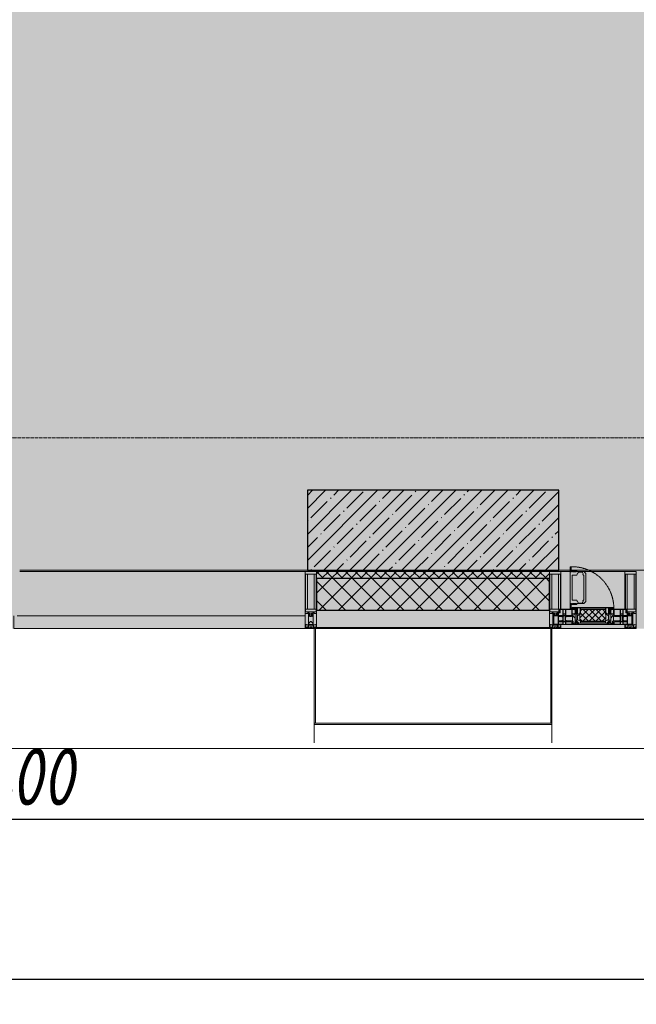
# Model space of a CAD drawing. Header units: millimetres. Extents: x -26894274 to 19789193, y -86687 to 22351.
# Tile 81 of 256: x 65368 to 68068, y -51379 to -47069. Entities that reach past the tile are written whole.
import ezdxf

# ---------------------------------------------------------------- set-up
doc = ezdxf.new("R2010")
doc.units = ezdxf.units.MM
doc.linetypes.add('-D1-02х01', pattern=[3, 2, -1])
doc.linetypes.add('-D1d1-15x02', pattern=[19, 15, -2, 0, -2])
doc.layers.get('Defpoints').update_dxf_attribs({"color": 31})
for name, color, linetype, lineweight in [('_0', 7, 'Continuous', 13), ('A-200-M_WALL', 7, 'Continuous', 5), ('A-200-M_WALL_PAT', 7, 'Continuous', 5), ('A-214-M_CURT_WALL', 7, 'Continuous', 5), ('A-215-M_CURT_PANEL', 7, 'Continuous', 5), ('A-230-M_FLOOR', 7, 'Continuous', 5), ('A-280-M_COLUMN', 7, 'Continuous', 5), ('A-314-M_WINDOW', 7, 'Continuous', 5), ('S-280-M_COLUMN', 7, 'Continuous', 5), ('Z-060-M_DETAIL', 7, 'Continuous', 5), ('Ограждение', 7, 'Continuous', 5), ('Оси', 7, 'Continuous', 5), ('Поручни', 7, 'Continuous', 5)]:
    doc.layers.add(name, color=color, linetype=linetype, lineweight=lineweight)
doc.styles.add('fl_iso paper', font='isocpeur.ttf', dxfattribs={"width": 0.8, "oblique": 10})
doc.dimstyles.new('In tre 1_100', dxfattribs={"dimscale": 100, "dimtxt": 2.5, "dimasz": 2, "dimexe": 1, "dimexo": 0.7, "dimgap": 0.6, "dimtad": 1, "dimdec": 0, "dimrnd": 5, "dimzin": 0, "dimdsep": 46, "dimtxsty": 'fl_iso paper', "dimblk": 'ARCHTICK', "dimcen": 0, "dimdle": 1, "dimadec": 0, "dimazin": 0, "dimtfac": 1, "dimtdec": 0, "dimtofl": 0, "dimtmove": 1, "dimatfit": 3, "dimldrblk": 'DOT', "dimfxl": 40, "dimtfillclr": 256, "dimtolj": 1, "dimtzin": 0, "dimarcsym": 1})

# ---------------------------------------------------------------- blocks, each defined once
blk = doc.blocks.new('_ArchTick')
at = {"color": 0, "linetype": 'ByBlock', "lineweight": 9, "const_width": 0.15}
blk.add_lwpolyline([(-0.5, -0.5), (0.5, 0.5)], dxfattribs=at)
blk = doc.blocks.new('*D281')
at = {"layer": 'Defpoints', "color": 0, "transparency": 16777216}
for p in [(73118, -51162.7), (17582.2, -51268.8), (73118, -51268.8)]:
    blk.add_point(p, dxfattribs=at)
at = {"layer": 'Оси', "color": 0, "lineweight": -2, "transparency": 16777216}
for p, q in [((17582.2, -51198.8), (17582.2, -51168.8)), ((73118, -51232.7), (73118, -51368.8)), ((17482.2, -51268.8), (73218, -51268.8))]:
    blk.add_line(p, q, dxfattribs=at)
at = {"layer": 'Оси', "color": 0, "lineweight": -2, "transparency": 16777216, "xscale": 200, "yscale": 200, "zscale": 200, "rotation": 180}
blk.add_blockref('_ArchTick', (17582.2, -51268.8), dxfattribs=at)
at = {"layer": 'Оси', "color": 0, "lineweight": -2, "transparency": 16777216, "xscale": 200, "yscale": 200, "zscale": 200}
blk.add_blockref('_ArchTick', (73118, -51268.8), dxfattribs=at)
at = {"layer": 'Оси', "color": 0, "transparency": 16777216, "insert": (45350.1, -51083.8), "char_height": 250, "attachment_point": 5, "style": 'fl_iso paper'}
blk.add_mtext('\\A1;55535', dxfattribs=at)
blk = doc.blocks.new('_DOT')
at = {"color": 0, "linetype": 'ByBlock'}
blk.add_line((-0.5, 0), (-1, 0), dxfattribs=at)
at = {"color": 0, "linetype": 'ByBlock', "const_width": 0.5}
blk.add_lwpolyline([(-0.25, 0, 1), (0.25, 0, 1)], format="xyb", close=True, dxfattribs=at)
blk = doc.blocks.new('*D286')
at = {"layer": 'Defpoints', "color": 0, "transparency": 16777216}
for p in [(69518, -50568.8), (61118, -51268.8), (69518, -51268.8)]:
    blk.add_point(p, dxfattribs=at)
at = {"layer": 'Оси', "color": 0, "lineweight": -2, "transparency": 16777216}
for p, q in [((61118, -51198.8), (61118, -50468.8)), ((69518, -51198.8), (69518, -50468.8)), ((61018, -50568.8), (69618, -50568.8))]:
    blk.add_line(p, q, dxfattribs=at)
at = {"layer": 'Оси', "color": 0, "lineweight": -2, "transparency": 16777216, "xscale": 200, "yscale": 200, "zscale": 200, "rotation": 180}
blk.add_blockref('_ArchTick', (61118, -50568.8), dxfattribs=at)
at = {"layer": 'Оси', "color": 0, "lineweight": -2, "transparency": 16777216, "xscale": 200, "yscale": 200, "zscale": 200}
blk.add_blockref('_ArchTick', (69518, -50568.8), dxfattribs=at)
at = {"layer": 'Оси', "color": 0, "transparency": 16777216, "insert": (65318, -50383.8), "char_height": 250, "attachment_point": 5, "style": 'fl_iso paper'}
blk.add_mtext('\\A1;8400', dxfattribs=at)
blk = doc.blocks.new('System Panel - A_PAN_Glass-3484160-50_AS_Plan_09')
at = {"layer": 'A-215-M_CURT_PANEL'}
for p, q in [((-637.5, 55), (-637.5, 0)), ((637.5, 55), (-623.5, 55)), ((637.5, 0), (637.5, 55)), ((-637.5, 0), (637.5, 0))]:
    blk.add_line(p, q, dxfattribs=at)
blk = doc.blocks.new('Rectangular Mullion - R_StandardFrame_50Wx250H-3137200-50_AS_Plan_09')
at = {"layer": 'A-214-M_CURT_WALL'}
blk.add_line((30440, -505), (29190, -505), dxfattribs=at)
blk = doc.blocks.new('Rectangular Mullion - 50Wx250H-2623690-50_AS_Plan_09')
at = {"layer": 'Z-060-M_DETAIL'}
for p, q in [((-25, 65.2), (-25, 250)), ((-25, 250), (0, 250)), ((-23, 237.3), (0, 237.3)), ((-23, 237.3), (-23, 73.6)), ((-14.9, 84), (-14.9, 237.3)), ((25, 250), (0, 250)), ((23, 237.3), (0, 237.3)), ((14.9, 84), (14.9, 237.3)), ((23, 237.3), (23, 73.6)), ((25, 65.2), (25, 250)), ((-14, 65.2), (-25, 65.2)), ((0, 84), (-23, 84)), ((-0.5, 73.6), (-23, 73.6)), ((-14, 71.3), (-14, 65.2)), ((-10, 71.3), (-14, 71.3)), ((-10, 53), (-10, 71.3)), ((-8.7, 53), (-10, 53)), ((-10, 53), (-10, 17)), ((-8.7, 53), (-7, 54.7)), ((-7, 65.2), (-5.9, 67.3)), ((-7, 65.2), (-7, 54.7)), ((-4.1, 67.3), (-5.9, 67.3)), ((-4.1, 67.3), (-2.9, 65.1)), ((-2.9, 65.1), (-2.9, 54.6)), ((-1.3, 53), (-2.9, 54.6)), ((0, 53), (-1.3, 53)), ((0, 84), (23, 84)), ((0, 53), (1.3, 53)), ((0.5, 73.6), (23, 73.6)), ((1.3, 53), (2.9, 54.6)), ((4.1, 67.3), (2.9, 65.1)), ((2.9, 65.1), (2.9, 54.6)), ((4.1, 67.3), (5.9, 67.3)), ((7, 65.2), (5.9, 67.3)), ((7, 65.2), (7, 54.7)), ((8.7, 53), (7, 54.7)), ((8.7, 53), (10, 53)), ((10, 71.3), (14, 71.3)), ((10, 53), (10, 71.3)), ((10, 53), (10, 17)), ((14, 71.3), (14, 65.2)), ((14, 65.2), (25, 65.2)), ((-23.8, 14.6), (-25, 14.2)), ((-25, 0), (-25, 14.2)), ((-22.3, 17), (-23.8, 17)), ((-23.8, 17), (-23.8, 14.6)), ((-22.5, 10.6), (-23.8, 14.6)), ((-22.5, 10.6), (-23.7, 9.9)), ((-23.7, 1.3), (-23.7, 9.9)), ((-23.7, 1.3), (-11.8, 1.3)), ((-23.2, 10.2), (-22.5, 8)), ((-22.5, 8), (-22.5, 4.5)), ((-21.3, 4.5), (-22.5, 4.5)), ((-22.3, 17), (-22.3, 16)), ((-22.3, 16), (-21.3, 16)), ((-19, 17.6), (-21.3, 16)), ((-21.3, 4.5), (-21.3, 6.5)), ((-21.3, 6.5), (-14.2, 6.5)), ((-18.4, 16.6), (-19, 17.6)), ((-7.4, 16.6), (-18.4, 16.6)), ((-14.2, 6.5), (-14.2, 4.5)), ((-13.2, 4.5), (-14.2, 4.5)), ((-13.2, 4.5), (-12.2, 7.2)), ((-12.7, 7.6), (-11.3, 11.4)), ((-12.7, 7.6), (-11.8, 6.9)), ((-12.2, 9), (-12.2, 14.8)), ((-12.2, 14.8), (0, 14.8)), ((-11.8, 1.3), (-11.8, 6.9)), ((-10.5, 11.2), (-11.3, 11.4)), ((-10.5, 1.5), (-10.5, 11.2)), ((-4.8, 1.5), (-10.5, 1.5)), ((-10, 17), (-7.5, 17)), ((-8.5, 23), (-1.5, 30)), ((-8.5, 18.5), (-8.5, 23)), ((-7.5, 18.5), (-8.5, 18.5)), ((-7.5, 17), (-7.5, 18.5)), ((-7.4, 18), (-7.4, 16.6)), ((-2.6, 18), (-7.4, 18)), ((0, 8), (-4.8, 8)), ((-4.8, 1.5), (-4.8, 8)), ((-2.6, 18), (-2.6, 16.8)), ((-2.6, 16.8), (0, 16.8)), ((-1.5, 30), (0, 30)), ((1.5, 30), (0, 30)), ((2.6, 16.8), (0, 16.8)), ((0, 14.8), (0, 16.8)), ((0, 14.8), (0, 16.8)), ((12.2, 14.8), (0, 14.8)), ((0, 0), (0, 8)), ((0, 8), (4.8, 8)), ((0, 0), (0, 8)), ((8.5, 23), (1.5, 30)), ((2.6, 18), (2.6, 16.8)), ((2.6, 18), (7.4, 18)), ((4.8, 1.5), (4.8, 8)), ((4.8, 1.5), (10.5, 1.5)), ((7.4, 18), (7.4, 16.6)), ((7.4, 16.6), (18.4, 16.6)), ((7.5, 18.5), (8.5, 18.5)), ((7.5, 17), (7.5, 18.5)), ((10, 17), (7.5, 17)), ((8.5, 18.5), (8.5, 23)), ((10.5, 11.2), (11.3, 11.4)), ((10.5, 1.5), (10.5, 11.2)), ((12.7, 7.6), (11.3, 11.4)), ((12.7, 7.6), (11.8, 6.9)), ((11.8, 1.3), (11.8, 6.9)), ((23.7, 1.3), (11.8, 1.3)), ((12.2, 9), (12.2, 14.8)), ((13.2, 4.5), (12.2, 7.2)), ((13.2, 4.5), (14.2, 4.5)), ((21.3, 6.5), (14.2, 6.5)), ((14.2, 6.5), (14.2, 4.5)), ((18.4, 16.6), (19, 17.6)), ((19, 17.6), (21.3, 16)), ((22.3, 16), (21.3, 16)), ((21.3, 4.5), (21.3, 6.5)), ((21.3, 4.5), (22.5, 4.5)), ((22.3, 17), (22.3, 16)), ((22.3, 17), (23.8, 17)), ((22.5, 10.6), (23.8, 14.6)), ((22.5, 10.6), (23.7, 9.9)), ((23.2, 10.2), (22.5, 8)), ((22.5, 8), (22.5, 4.5)), ((23.7, 1.3), (23.7, 9.9)), ((23.8, 17), (23.8, 14.6)), ((23.8, 14.6), (25, 14.2)), ((25, 0), (25, 14.2)), ((-25, 0), (0, 0)), ((25, 0), (0, 0))]:
    blk.add_line(p, q, dxfattribs=at)
for centre, start, end in [((-0.5, 73.1), 360, 90), ((0.5, 73.1), 90, 180)]:
    blk.add_arc(centre, 0.5, start, end, dxfattribs=at)
blk = doc.blocks.new('Rectangular Mullion - R_StandardFrame_50Wx250H-3483540-50_AS_Plan_09')
at = {"layer": 'A-214-M_CURT_WALL', "lineweight": 9}
for p, q in [((-50, -250), (-50, 0)), ((-50, 0), (0, 0)), ((0, 0), (0, -250)), ((0, -250), (-50, -250))]:
    blk.add_line(p, q, dxfattribs=at)
blk = doc.blocks.new('A_PAN_Створка - 383мм-V28-50_AS_Plan_09')
at = {"layer": 'A-215-M_CURT_PANEL'}
h = blk.add_hatch(dxfattribs=at)
h.set_pattern_fill('FP_12', color=256, style=0, pattern_type=2)
h.set_pattern_definition([(225, (31700, -754.981), (14.142136, -14.142136), []), (315, (31700, -754.981), (14.142136, 14.142136), [])])
h.paths.add_polyline_path([(-54.5, -31.8), (-54.9, -34.1), (-57.2, -36.4), (-57.2, -60.8), (-54.6, -63.4), (-53.6, -82.7), (54.6, -81.8), (54.6, -63.4), (57.2, -60.8), (57.2, -36.4), (54.9, -34.1), (54.5, -31.8)])
at = {"layer": 'A-314-M_WINDOW'}
for p, q in [((-67.9, -17), (-171, -17)), ((-171, -17), (-171, -57)), ((-171, -18.5), (-153.5, -18.5)), ((-153.5, -18.5), (-152, -20)), ((-152, -20), (-152, -73.5)), ((-150.5, -17), (-150.5, -29.4)), ((-132.4, -18.6), (-150.5, -18.6)), ((-150.5, -29.4), (-132.4, -29.4)), ((-150.5, -33.6), (-150.5, -68)), ((-136.3, -33.6), (-150.5, -33.6)), ((-137.2, -31), (-135.8, -35)), ((-132.5, -31), (-137.2, -31)), ((-132.1, -36.8), (-135.8, -35)), ((-132.5, -31.9), (-133.4, -33.7)), ((-133.4, -33.7), (-130.1, -35.3)), ((-132.5, -31.9), (-132.5, -31)), ((-132.4, -29.4), (-132.4, -18.6)), ((-132.1, -49), (-132.1, -36.8)), ((-131, -18.2), (-131, -29.5)), ((-120.8, -18.2), (-131, -18.2)), ((-131, -29.5), (-120.8, -29.5)), ((-131, -30.9), (-131, -33)), ((-120.8, -30.9), (-131, -30.9)), ((-129.4, -34.6), (-131, -33)), ((-130.1, -35.3), (-129.4, -34.6)), ((-130.1, -35.3), (-130.1, -50.4)), ((-122.4, -34.6), (-120.8, -33)), ((-121.7, -35.3), (-122.4, -34.6)), ((-118.4, -33.7), (-121.7, -35.3)), ((-121.7, -35.3), (-121.7, -50.4)), ((-120.8, -18.2), (-120.8, -29.5)), ((-120.8, -30.9), (-120.8, -33)), ((-119.7, -36.8), (-115.9, -35)), ((-119.7, -49), (-119.7, -36.8)), ((-119.3, -18.6), (-92.5, -18.6)), ((-119.3, -29.4), (-119.3, -18.6)), ((-92.5, -29.4), (-119.3, -29.4)), ((-119.3, -31), (-114.6, -31)), ((-119.3, -31.9), (-119.3, -31)), ((-119.3, -31.9), (-118.4, -33.7)), ((-114.6, -31), (-115.9, -35)), ((-94.1, -33.5), (-115.4, -33.5)), ((-89.9, -35.1), (-94.1, -33.5)), ((-92.5, -18.6), (-92.5, -29.4)), ((-90.8, -18.5), (-90.8, -29.4)), ((-87.3, -18.5), (-90.8, -18.5)), ((-90.8, -29.4), (-85.9, -29.4)), ((-89.9, -32.5), (-89.9, -35.1)), ((-85.9, -32.5), (-89.9, -32.5)), ((-89.9, -35.1), (-89.9, -50.9)), ((-87.3, -20.4), (-87.3, -18.5)), ((-87.3, -20.4), (-87.3, -21.9)), ((-84.8, -20.4), (-87.3, -20.4)), ((-87.3, -21.9), (-85.9, -21.9)), ((-85.9, -18.2), (-85.9, -20.4)), ((-75.9, -18.2), (-85.9, -18.2)), ((-85.9, -21.9), (-85.9, -29.4)), ((-85.9, -29.4), (-85.9, -32.5)), ((-83.4, -20.4), (-84.8, -20.4)), ((-70, -33.8), (-83.4, -20.4)), ((-78, -84), (-78, -23.5)), ((-78, -23.5), (-67.9, -23.5)), ((-78, -36.8), (-70, -36.8)), ((-78, -45.6), (-78, -36.8)), ((-75.9, -21.5), (-75.9, -18.2)), ((-75.9, -21.5), (-75.9, -23.5)), ((-74.9, -21.5), (-75.9, -21.5)), ((-75.9, -23.5), (-73, -23.5)), ((-74.9, -17.9), (-74.9, -21.5)), ((-68.9, -17.9), (-74.9, -17.9)), ((-67.2, -29.3), (-73, -23.5)), ((-61.4, -23.5), (-70, -32.1)), ((-70, -32.1), (-70, -62.5)), ((-70, -36.8), (-70, -33.8)), ((-68.9, -21.5), (-68.9, -17.9)), ((-67.9, -21.5), (-68.9, -21.5)), ((67.9, -17), (-67.9, -17)), ((-61.4, -23.5), (-67.9, -17)), ((-67.9, -17), (-67.9, -23.5)), ((-67.9, -17), (67.9, -17)), ((-67.9, -21.5), (-67.9, -23.5)), ((-67.9, -23.5), (-64.6, -26.8)), ((-67.9, -23.5), (-64.6, -26.8)), ((-64.6, -26.8), (-67.2, -29.3)), ((-64.6, -26.8), (-61.4, -23.5)), ((61.4, -23.5), (-61.4, -23.5)), ((67.9, -17), (61.4, -23.5)), ((70, -32.1), (61.4, -23.5)), ((61.4, -23.5), (64.6, -26.8)), ((67.9, -23.5), (64.6, -26.8)), ((64.6, -26.8), (67.9, -23.5)), ((64.6, -26.8), (67.2, -29.3)), ((67.2, -29.3), (73, -23.5)), ((67.9, -23.5), (67.9, -17)), ((171, -17), (67.9, -17)), ((67.9, -21.5), (67.9, -23.5)), ((67.9, -21.5), (68.9, -21.5)), ((67.9, -23.5), (78, -23.5)), ((68.9, -17.9), (74.9, -17.9)), ((68.9, -21.5), (68.9, -17.9)), ((70, -33.8), (83.4, -20.4)), ((70, -62.5), (70, -32.1)), ((70, -36.8), (70, -33.8)), ((78, -36.8), (70, -36.8)), ((75.9, -23.5), (73, -23.5)), ((74.9, -17.9), (74.9, -21.5)), ((74.9, -21.5), (75.9, -21.5)), ((75.9, -18.2), (85.9, -18.2)), ((75.9, -21.5), (75.9, -18.2)), ((75.9, -21.5), (75.9, -23.5)), ((78, -23.5), (78, -84)), ((78, -45.6), (78, -36.8)), ((83.4, -20.4), (84.8, -20.4)), ((84.8, -20.4), (87.3, -20.4)), ((85.9, -18.2), (85.9, -20.4)), ((85.9, -21.9), (85.9, -29.4)), ((87.3, -21.9), (85.9, -21.9)), ((85.9, -29.4), (85.9, -32.5)), ((90.8, -29.4), (85.9, -29.4)), ((85.9, -32.5), (89.9, -32.5)), ((87.3, -18.5), (90.8, -18.5)), ((87.3, -20.4), (87.3, -18.5)), ((87.3, -20.4), (87.3, -21.9)), ((89.9, -32.5), (89.9, -35.1)), ((89.9, -35.1), (94.1, -33.5)), ((89.9, -35.1), (89.9, -50.9)), ((90.8, -18.5), (90.8, -29.4)), ((92.5, -18.6), (92.5, -29.4)), ((119.3, -18.6), (92.5, -18.6)), ((92.5, -29.4), (119.3, -29.4)), ((94.1, -33.5), (115.4, -33.5)), ((114.6, -31), (115.9, -35)), ((119.3, -31), (114.6, -31)), ((119.7, -36.8), (115.9, -35)), ((119.3, -31.9), (118.4, -33.7)), ((118.4, -33.7), (121.7, -35.3)), ((119.3, -29.4), (119.3, -18.6)), ((119.3, -31.9), (119.3, -31)), ((119.7, -49), (119.7, -36.8)), ((120.8, -18.2), (120.8, -29.5)), ((120.8, -18.2), (131, -18.2)), ((131, -29.5), (120.8, -29.5)), ((120.8, -30.9), (120.8, -33)), ((120.8, -30.9), (131, -30.9)), ((122.4, -34.6), (120.8, -33)), ((121.7, -35.3), (122.4, -34.6)), ((121.7, -35.3), (121.7, -50.4)), ((129.4, -34.6), (131, -33)), ((130.1, -35.3), (129.4, -34.6)), ((133.4, -33.7), (130.1, -35.3)), ((130.1, -35.3), (130.1, -50.4)), ((131, -18.2), (131, -29.5)), ((131, -30.9), (131, -33)), ((132.1, -36.8), (135.8, -35)), ((132.1, -49), (132.1, -36.8)), ((132.4, -18.6), (150.5, -18.6)), ((132.4, -29.4), (132.4, -18.6)), ((150.5, -29.4), (132.4, -29.4)), ((132.5, -31), (137.2, -31)), ((132.5, -31.9), (132.5, -31)), ((132.5, -31.9), (133.4, -33.7)), ((137.2, -31), (135.8, -35)), ((136.3, -33.6), (150.5, -33.6)), ((150.5, -17), (150.5, -29.4)), ((150.5, -33.6), (150.5, -68)), ((153.5, -18.5), (152, -20)), ((152, -20), (152, -73.5)), ((171, -18.5), (153.5, -18.5)), ((171, -57), (171, -17)), ((-171, -55.5), (-152, -55.5)), ((-171, -57), (-156, -57)), ((-153, -60), (-153, -73.5)), ((-153, -73.5), (-150, -73.5)), ((-136.4, -52.4), (-150.5, -52.4)), ((-150.5, -56.6), (-132.4, -56.6)), ((-150.5, -68), (-143.5, -68)), ((-150.5, -69.5), (-150.5, -73.5)), ((-145, -69.5), (-150.5, -69.5)), ((-150, -73.5), (-150, -84)), ((-150, -84), (-78, -84)), ((-148.5, -81), (-148.5, -82.5)), ((-143.5, -81), (-148.5, -81)), ((-148.5, -82.5), (-132.4, -82.5)), ((-145, -69.5), (-145, -79.5)), ((-143.5, -68), (-143.5, -81)), ((-137.2, -54.8), (-135.8, -50.8)), ((-132.5, -54.8), (-137.2, -54.8)), ((-132.1, -49), (-135.8, -50.8)), ((-133.4, -52), (-130.1, -50.4)), ((-132.5, -53.8), (-133.4, -52)), ((-132.5, -53.8), (-132.5, -54.8)), ((-132.4, -56.6), (-132.4, -82.5)), ((-129.4, -51.1), (-131, -52.7)), ((-131, -55.1), (-131, -52.7)), ((-120.8, -55.1), (-131, -55.1)), ((-131, -56.5), (-131, -62.6)), ((-131, -56.5), (-120.8, -56.5)), ((-120.8, -62.6), (-131, -62.6)), ((-131, -64.6), (-120.8, -64.6)), ((-131, -82.5), (-131, -64.6)), ((-131, -82.5), (-120.8, -82.5)), ((-130.1, -50.4), (-129.4, -51.1)), ((-121.7, -50.4), (-122.4, -51.1)), ((-122.4, -51.1), (-120.8, -52.7)), ((-118.4, -52), (-121.7, -50.4)), ((-120.8, -55.1), (-120.8, -52.7)), ((-120.8, -56.5), (-120.8, -62.6)), ((-120.8, -82.5), (-120.8, -64.6)), ((-119.7, -49), (-115.9, -50.8)), ((-119.3, -53.8), (-118.4, -52)), ((-119.3, -53.8), (-119.3, -54.8)), ((-119.3, -54.8), (-114.6, -54.8)), ((-119.3, -56.6), (-119.3, -82.5)), ((-92.5, -56.6), (-119.3, -56.6)), ((-119.3, -82.5), (-92.5, -82.5)), ((-114.6, -54.8), (-115.9, -50.8)), ((-94.1, -52.5), (-115.3, -52.5)), ((-89.9, -50.9), (-94.1, -52.5)), ((-92.5, -56.6), (-92.5, -82.5)), ((-90.8, -56.6), (-85.9, -56.6)), ((-90.8, -62.7), (-90.8, -56.6)), ((-80.4, -62.7), (-90.8, -62.7)), ((-90.8, -64.6), (-90.8, -82.5)), ((-80.1, -64.6), (-90.8, -64.6)), ((-90.8, -82.5), (-79.5, -82.5)), ((-89.9, -52.2), (-89.9, -50.9)), ((-89.9, -52.2), (-88.6, -53.5)), ((-85.9, -53.5), (-88.6, -53.5)), ((-85.9, -53.5), (-78, -45.6)), ((-85.9, -56.6), (-85.9, -53.5)), ((-78, -84), (-85, -84)), ((-85, -84), (-85, -87.5)), ((-80.4, -61.1), (-80.4, -62.7)), ((-78, -61.1), (-80.4, -61.1)), ((-80.1, -66.1), (-80.1, -64.6)), ((-78, -66.1), (-80.1, -66.1)), ((-79.5, -80.6), (-78, -80.6)), ((-79.5, -82.5), (-79.5, -80.6)), ((-78, -66.1), (-78, -61.1)), ((-78, -87.5), (-78, -84)), ((-78, -84), (-73.9, -84)), ((-70, -62.5), (-73.9, -62.5)), ((-73.9, -62.5), (-73.9, -87.5)), ((73.9, -62.5), (70, -62.5)), ((73.9, -87.5), (73.9, -62.5)), ((73.9, -84), (78, -84)), ((85.9, -53.5), (78, -45.6)), ((78, -61.1), (80.4, -61.1)), ((78, -66.1), (78, -61.1)), ((78, -66.1), (80.1, -66.1)), ((79.5, -80.6), (78, -80.6)), ((78, -87.5), (78, -84)), ((78, -84), (85, -84)), ((78, -84), (150, -84)), ((79.5, -82.5), (79.5, -80.6)), ((90.8, -82.5), (79.5, -82.5)), ((80.1, -64.6), (90.8, -64.6)), ((80.1, -66.1), (80.1, -64.6)), ((80.4, -61.1), (80.4, -62.7)), ((80.4, -62.7), (90.8, -62.7)), ((85, -84), (85, -87.5)), ((85.9, -53.5), (88.6, -53.5)), ((85.9, -56.6), (85.9, -53.5)), ((90.8, -56.6), (85.9, -56.6)), ((89.9, -52.2), (88.6, -53.5)), ((89.9, -50.9), (94.1, -52.5)), ((89.9, -52.2), (89.9, -50.9)), ((90.8, -62.7), (90.8, -56.6)), ((90.8, -64.6), (90.8, -82.5)), ((92.5, -56.6), (119.3, -56.6)), ((92.5, -56.6), (92.5, -82.5)), ((119.3, -82.5), (92.5, -82.5)), ((94.1, -52.5), (115.3, -52.5)), ((114.6, -54.8), (115.9, -50.8)), ((119.3, -54.8), (114.6, -54.8)), ((119.7, -49), (115.9, -50.8)), ((118.4, -52), (121.7, -50.4)), ((119.3, -53.8), (118.4, -52)), ((119.3, -53.8), (119.3, -54.8)), ((119.3, -56.6), (119.3, -82.5)), ((122.4, -51.1), (120.8, -52.7)), ((120.8, -55.1), (120.8, -52.7)), ((120.8, -55.1), (131, -55.1)), ((120.8, -56.5), (120.8, -62.6)), ((131, -56.5), (120.8, -56.5)), ((120.8, -62.6), (131, -62.6)), ((120.8, -82.5), (120.8, -64.6)), ((131, -64.6), (120.8, -64.6)), ((131, -82.5), (120.8, -82.5)), ((121.7, -50.4), (122.4, -51.1)), ((130.1, -50.4), (129.4, -51.1)), ((129.4, -51.1), (131, -52.7)), ((133.4, -52), (130.1, -50.4)), ((131, -55.1), (131, -52.7)), ((131, -56.5), (131, -62.6)), ((131, -82.5), (131, -64.6)), ((132.1, -49), (135.8, -50.8)), ((150.5, -56.6), (132.4, -56.6)), ((132.4, -56.6), (132.4, -82.5)), ((148.5, -82.5), (132.4, -82.5)), ((132.5, -53.8), (133.4, -52)), ((132.5, -53.8), (132.5, -54.8)), ((132.5, -54.8), (137.2, -54.8)), ((137.2, -54.8), (135.8, -50.8)), ((136.4, -52.4), (150.5, -52.4)), ((143.5, -68), (143.5, -81)), ((150.5, -68), (143.5, -68)), ((143.5, -81), (148.5, -81)), ((145, -69.5), (150.5, -69.5)), ((145, -69.5), (145, -79.5)), ((148.5, -81), (148.5, -82.5)), ((150, -84), (150, -73.5)), ((150, -73.5), (153, -73.5)), ((150.5, -69.5), (150.5, -73.5)), ((171, -55.5), (152, -55.5)), ((153, -73.5), (153, -60)), ((156, -57), (171, -57)), ((-73.9, -87.5), (-91.5, -87.5)), ((-91.5, -87.5), (-91.5, -92)), ((-91.5, -92), (91.5, -92)), ((-85, -87.5), (-78, -87.5)), ((91.5, -87.5), (73.9, -87.5)), ((85, -87.5), (78, -87.5)), ((91.5, -92), (91.5, -87.5))]:
    blk.add_line(p, q, dxfattribs=at)
for centre, start, end in [((-156, -60), 0, 90), ((156, -60), 90, 180)]:
    blk.add_arc(centre, 3, start, end, dxfattribs=at)
at = {"layer": 'A-314-M_WINDOW', "linetype": '-D1-02х01'}
blk.add_arc((91.4, -87.5), 183, 181.4091, 271.1445, dxfattribs=at)
at = {"layer": 'Z-060-M_DETAIL'}
for p, q in [((-70, -32.1), (-61.4, -23.5)), ((-70, -62.5), (-70, -32.1)), ((-67.8, -38.3), (-65.7, -37.4)), ((-67.8, -55.7), (-67.8, -38.3)), ((-65.7, -37.4), (-60.8, -34.7)), ((61.4, -23.5), (-61.4, -23.5)), ((-60.8, -34.7), (-57.3, -35.9)), ((-55.2, -33.8), (-57.3, -35.9)), ((-54.9, -34.1), (-57.2, -36.4)), ((-57.2, -36.4), (-57.2, -60.8)), ((-55.2, -33.8), (-54.8, -31.5)), ((-54.9, -25.8), (-53.9, -24.8)), ((-54.9, -29.5), (-54.9, -25.8)), ((-53.9, -30.5), (-54.9, -29.5)), ((-54.5, -31.8), (-54.9, -34.1)), ((0, -31.5), (-54.8, -31.5)), ((54.5, -31.8), (-54.5, -31.8)), ((-53.9, -24.8), (53.9, -24.8)), ((53.9, -30.5), (-53.9, -30.5)), ((0, -31.5), (54.8, -31.5)), ((54.9, -25.8), (53.9, -24.8)), ((53.9, -30.5), (54.9, -29.5)), ((54.9, -34.1), (54.5, -31.8)), ((55.2, -33.8), (54.8, -31.5)), ((54.9, -29.5), (54.9, -25.8)), ((57.2, -36.4), (54.9, -34.1)), ((55.2, -33.8), (57.3, -35.9)), ((57.2, -60.8), (57.2, -36.4)), ((60.8, -34.7), (57.3, -35.9)), ((65.7, -37.4), (60.8, -34.7)), ((70, -32.1), (61.4, -23.5)), ((67.8, -38.3), (65.7, -37.4)), ((67.8, -55.7), (67.8, -38.3)), ((70, -62.5), (70, -32.1)), ((-73.9, -62.5), (-70, -62.5)), ((-73.9, -87.5), (-73.9, -62.5)), ((-69.4, -66.5), (-73.9, -66.5)), ((-73.9, -81.5), (-69.4, -81.5)), ((-69.4, -85.5), (-73.9, -85.5)), ((-69.4, -81.5), (-69.4, -66.5)), ((-69.4, -90.3), (-69.4, -85.5)), ((-61.7, -62.5), (-67.9, -62.5)), ((-67.9, -62.5), (-67.9, -89.3)), ((-66, -56.5), (-67.8, -55.7)), ((-66, -56.5), (-62, -59.1)), ((-62, -59.1), (-60.7, -61)), ((-61.7, -64.9), (-61.7, -62.5)), ((-60.1, -67.7), (-61.7, -64.9)), ((-60.7, -61), (-57.4, -61)), ((-56.4, -67.7), (-60.1, -67.7)), ((-57.4, -61), (-54.9, -63.5)), ((-57.2, -60.8), (-54.6, -63.4)), ((-56.4, -89.4), (-56.4, -67.7)), ((-54.9, -63.5), (-54.9, -81.9)), ((-54.9, -81.9), (-53.8, -83)), ((-54.9, -85.6), (-53.9, -84.6)), ((-54.9, -89.3), (-54.9, -85.6)), ((-54.6, -63.4), (-54.6, -81.8)), ((-54.6, -81.8), (-53.6, -82.7)), ((-53.9, -84.6), (53.9, -84.6)), ((53.8, -83), (-53.8, -83)), ((-53.6, -82.7), (53.6, -82.7)), ((53.6, -82.7), (54.6, -81.8)), ((54.9, -81.9), (53.8, -83)), ((54.9, -85.6), (53.9, -84.6)), ((54.6, -63.4), (57.2, -60.8)), ((54.6, -81.8), (54.6, -63.4)), ((57.4, -61), (54.9, -63.5)), ((54.9, -63.5), (54.9, -81.9)), ((54.9, -89.3), (54.9, -85.6)), ((56.4, -67.7), (60.1, -67.7)), ((56.4, -89.4), (56.4, -67.7)), ((60.7, -61), (57.4, -61)), ((60.1, -67.7), (61.7, -64.9)), ((62, -59.1), (60.7, -61)), ((61.7, -62.5), (67.9, -62.5)), ((61.7, -64.9), (61.7, -62.5)), ((66, -56.5), (62, -59.1)), ((66, -56.5), (67.8, -55.7)), ((67.9, -62.5), (67.9, -89.3)), ((69.4, -66.5), (73.9, -66.5)), ((69.4, -81.5), (69.4, -66.5)), ((73.9, -81.5), (69.4, -81.5)), ((69.4, -85.5), (73.9, -85.5)), ((69.4, -90.3), (69.4, -85.5)), ((73.9, -62.5), (70, -62.5)), ((73.9, -87.5), (73.9, -62.5)), ((-91.5, -87.5), (-73.9, -87.5)), ((-91.5, -92), (-91.5, -87.5)), ((-91.5, -92), (91.5, -92)), ((-83.4, -90.3), (-83.4, -87.5)), ((-83.4, -90.3), (-69.4, -90.3)), ((-67.9, -89.3), (-66.9, -90.3)), ((-66.9, -90.3), (-57.4, -90.3)), ((-57.4, -90.3), (-56.4, -89.4)), ((-53.9, -90.3), (-54.9, -89.3)), ((53.9, -90.3), (-53.9, -90.3)), ((53.9, -90.3), (54.9, -89.3)), ((57.4, -90.3), (56.4, -89.4)), ((66.9, -90.3), (57.4, -90.3)), ((67.9, -89.3), (66.9, -90.3)), ((83.4, -90.3), (69.4, -90.3)), ((91.5, -87.5), (73.9, -87.5)), ((83.4, -90.3), (83.4, -87.5)), ((91.5, -92), (91.5, -87.5))]:
    blk.add_line(p, q, dxfattribs=at)
at = {"layer": 'Z-060-M_DETAIL', "color": 9, "true_color": 0xc8c8c8}
for p, q in [((39.7, -109), (31.1, -117.6)), ((31.1, -117.6), (31.1, -240.4)), ((41.4, -123.8), (39.1, -124.2)), ((39.1, -179), (39.1, -124.2)), ((70.1, -109), (39.7, -109)), ((41.4, -123.8), (43.5, -121.7)), ((45, -113.3), (42.3, -118.2)), ((42.3, -118.2), (43.5, -121.7)), ((45.9, -111.2), (45, -113.3)), ((63.3, -111.2), (45.9, -111.2)), ((64.1, -113), (63.3, -111.2)), ((64.1, -113), (66.7, -117)), ((66.7, -117), (68.6, -118.3)), ((68.6, -118.3), (68.6, -121.6)), ((68.6, -121.6), (71.1, -124.1)), ((70.1, -105.1), (70.1, -109)), ((95.1, -105.1), (70.1, -105.1)), ((71.1, -124.1), (89.5, -124.1)), ((74.1, -109.6), (74.1, -105.1)), ((89.1, -109.6), (74.1, -109.6)), ((89.1, -105.1), (89.1, -109.6)), ((89.5, -124.1), (90.6, -125.2)), ((90.6, -125.2), (90.6, -232.8)), ((93.1, -109.6), (93.1, -105.1)), ((97.9, -109.6), (93.1, -109.6)), ((95.1, -87.5), (95.1, -105.1)), ((99.6, -87.5), (95.1, -87.5)), ((97.9, -95.6), (95.1, -95.6)), ((97.9, -95.6), (97.9, -109.6)), ((99.6, -270.5), (99.6, -87.5)), ((39.1, -179), (39.1, -233.8)), ((39.7, -249), (31.1, -240.4)), ((41.4, -234.2), (39.1, -233.8)), ((70.1, -249), (39.7, -249)), ((41.4, -234.2), (43.5, -236.3)), ((42.3, -239.8), (43.5, -236.3)), ((45, -244.7), (42.3, -239.8)), ((45.9, -246.8), (45, -244.7)), ((63.3, -246.8), (45.9, -246.8)), ((64.1, -245), (63.3, -246.8)), ((64.1, -245), (66.7, -241)), ((66.7, -241), (68.6, -239.7)), ((68.6, -236.4), (71.1, -233.9)), ((68.6, -239.7), (68.6, -236.4)), ((70.1, -252.9), (70.1, -249)), ((95.1, -252.9), (70.1, -252.9)), ((71.1, -233.9), (89.5, -233.9)), ((74.1, -248.4), (74.1, -252.9)), ((89.1, -248.4), (74.1, -248.4)), ((89.1, -252.9), (89.1, -248.4)), ((89.5, -233.9), (90.6, -232.8)), ((93.1, -248.4), (93.1, -252.9)), ((97.9, -248.4), (93.1, -248.4)), ((95.1, -270.5), (95.1, -252.9)), ((97.9, -262.4), (97.9, -248.4)), ((97.9, -262.4), (95.1, -262.4)), ((99.6, -270.5), (95.1, -270.5))]:
    blk.add_line(p, q, dxfattribs=at)
blk = doc.blocks.new('Rectangular Mullion - R_StandardFrame_50Wx250H-V26-50_AS_Plan_09')
at = {"layer": 'A-214-M_CURT_WALL'}
for p, q in [((34660, -505), (34700.4, -505)), ((34729.9, -505), (34940, -505)), ((34660, -755), (34940, -755))]:
    blk.add_line(p, q, dxfattribs=at)
blk = doc.blocks.new('Rectangular Mullion - 50Wx250H-V27-50_AS_Plan_09')
at = {"layer": 'Z-060-M_DETAIL'}
for p, q in [((-25, 84), (-25, 250)), ((-25, 250), (0, 250)), ((-23, 237.3), (0, 237.3)), ((-23, 237.3), (-23, 84)), ((-14.9, 84), (-14.9, 237.3)), ((25, 250), (0, 250)), ((23, 237.3), (0, 237.3)), ((14.9, 84), (14.9, 237.3)), ((23, 237.3), (23, 73.6)), ((25, 65.2), (25, 250)), ((0, 84), (-15, 84)), ((-0.5, 73.6), (-15, 73.6)), ((-10, 71.3), (-12, 71.3)), ((-10, 57.4), (-10, 71.3)), ((-7, 65.2), (-5.9, 67.3)), ((-7, 65.2), (-7, 57)), ((-4.1, 67.3), (-5.9, 67.3)), ((-4.1, 67.3), (-2.9, 65.1)), ((-2.9, 65.1), (-2.9, 57)), ((0, 84), (23, 84)), ((0.5, 73.6), (23, 73.6)), ((4.1, 67.3), (2.9, 65.1)), ((2.9, 65.1), (2.9, 57)), ((4.1, 67.3), (5.9, 67.3)), ((7, 65.2), (5.9, 67.3)), ((7, 65.2), (7, 54.7)), ((8.7, 53), (7, 54.7)), ((8.7, 53), (10, 53)), ((10, 71.3), (14, 71.3)), ((10, 53), (10, 71.3)), ((10, 53), (10, 17)), ((14, 71.3), (14, 65.2)), ((14, 65.2), (25, 65.2)), ((-23.8, 14.6), (-25, 14.2)), ((-25, 0), (-25, 14.2)), ((-23.8, 17), (-23.8, 14.6)), ((-22.5, 10.6), (-23.8, 14.6)), ((-22.5, 10.6), (-23.7, 9.9)), ((-23.7, 1.3), (-23.7, 9.9)), ((-23.7, 1.3), (-11.8, 1.3)), ((-23.2, 10.2), (-22.5, 8)), ((-22.5, 8), (-22.5, 4.5)), ((-21.3, 4.5), (-22.5, 4.5)), ((-22.3, 17), (-22.3, 16)), ((-22.3, 16), (-21.3, 16)), ((-19.9, 17), (-21.3, 16)), ((-21.3, 4.5), (-21.3, 6.5)), ((-21.3, 6.5), (-14.2, 6.5)), ((-7.4, 16.6), (-18.4, 16.6)), ((-14.2, 6.5), (-14.2, 4.5)), ((-13.2, 4.5), (-14.2, 4.5)), ((-13.2, 4.5), (-12.2, 7.2)), ((-12.7, 7.6), (-11.3, 11.4)), ((-12.7, 7.6), (-11.8, 6.9)), ((-12.2, 9), (-12.2, 14.8)), ((-12.2, 14.8), (0, 14.8)), ((-11.8, 1.3), (-11.8, 6.9)), ((-10.5, 11.2), (-11.3, 11.4)), ((-10.5, 1.5), (-10.5, 11.2)), ((-4.8, 1.5), (-10.5, 1.5)), ((0, 8), (-4.8, 8)), ((-4.8, 1.5), (-4.8, 8)), ((-2.6, 16.8), (0, 16.8)), ((2.6, 16.8), (0, 16.8)), ((0, 14.8), (0, 16.8)), ((0, 14.8), (0, 16.8)), ((12.2, 14.8), (0, 14.8)), ((0, 0), (0, 8)), ((0, 8), (4.8, 8)), ((0, 0), (0, 8)), ((4.8, 1.5), (4.8, 8)), ((4.8, 1.5), (10.5, 1.5)), ((8.5, 23), (6, 25.5)), ((6, 18), (7.4, 18)), ((7.4, 18), (7.4, 16.6)), ((7.4, 16.6), (18.4, 16.6)), ((7.5, 18.5), (8.5, 18.5)), ((7.5, 17), (7.5, 18.5)), ((10, 17), (7.5, 17)), ((8.5, 18.5), (8.5, 23)), ((10.5, 11.2), (11.3, 11.4)), ((10.5, 1.5), (10.5, 11.2)), ((12.7, 7.6), (11.3, 11.4)), ((12.7, 7.6), (11.8, 6.9)), ((11.8, 1.3), (11.8, 6.9)), ((23.7, 1.3), (11.8, 1.3)), ((12.2, 9), (12.2, 14.8)), ((13.2, 4.5), (12.2, 7.2)), ((13.2, 4.5), (14.2, 4.5)), ((21.3, 6.5), (14.2, 6.5)), ((14.2, 6.5), (14.2, 4.5)), ((18.4, 16.6), (19, 17.6)), ((19, 17.6), (21.3, 16)), ((22.3, 16), (21.3, 16)), ((21.3, 4.5), (21.3, 6.5)), ((21.3, 4.5), (22.5, 4.5)), ((22.3, 17), (22.3, 16)), ((22.3, 17), (23.8, 17)), ((22.5, 10.6), (23.8, 14.6)), ((22.5, 10.6), (23.7, 9.9)), ((23.2, 10.2), (22.5, 8)), ((22.5, 8), (22.5, 4.5)), ((23.7, 1.3), (23.7, 9.9)), ((23.8, 17), (23.8, 14.6)), ((23.8, 14.6), (25, 14.2)), ((25, 0), (25, 14.2)), ((-25, 0), (0, 0)), ((25, 0), (0, 0))]:
    blk.add_line(p, q, dxfattribs=at)
for centre, start, end in [((-0.5, 73.1), 360, 90), ((0.5, 73.1), 90, 180)]:
    blk.add_arc(centre, 0.5, start, end, dxfattribs=at)
blk = doc.blocks.new('Rectangular Mullion - R_StandardFrame_50Wx250H-3548423-50_AS_Plan_09')
at = {"layer": 'A-214-M_CURT_WALL', "lineweight": 9}
for p, q in [((-25, -17), (-25, 0)), ((-25, 0), (25, 0)), ((25, 0), (25, -250)), ((-25, -250), (-25, -84)), ((25, -250), (-25, -250))]:
    blk.add_line(p, q, dxfattribs=at)
blk = doc.blocks.new('Rectangular Mullion - 50Wx250H-V70-50_AS_Plan_09')
at = {"layer": 'Z-060-M_DETAIL'}
for p, q in [((-25, 65.2), (-25, 250)), ((-25, 250), (0, 250)), ((-23, 237.3), (0, 237.3)), ((-23, 237.3), (-23, 73.6)), ((-14.9, 84), (-14.9, 237.3)), ((25, 250), (0, 250)), ((23, 237.3), (0, 237.3)), ((14.9, 84), (14.9, 237.3)), ((23, 237.3), (23, 84)), ((25, 84), (25, 250)), ((-14, 65.2), (-25, 65.2)), ((0, 84), (-23, 84)), ((-0.5, 73.6), (-23, 73.6)), ((-14, 71.3), (-14, 65.2)), ((-10, 71.3), (-14, 71.3)), ((-10, 53), (-10, 71.3)), ((-8.7, 53), (-10, 53)), ((-10, 53), (-10, 17)), ((-8.7, 53), (-7, 54.7)), ((-7, 65.2), (-5.9, 67.3)), ((-7, 65.2), (-7, 54.7)), ((-4.1, 67.3), (-5.9, 67.3)), ((-4.1, 67.3), (-2.9, 65.1)), ((-2.9, 65.1), (-2.9, 57)), ((0, 84), (15, 84)), ((0.5, 73.6), (15, 73.6)), ((4.1, 67.3), (2.9, 65.1)), ((2.9, 65.1), (2.9, 57)), ((4.1, 67.3), (5.9, 67.3)), ((7, 65.2), (5.9, 67.3)), ((7, 65.2), (7, 57)), ((10, 71.3), (12, 71.3)), ((10, 57.4), (10, 71.3)), ((-23.8, 14.6), (-25, 14.2)), ((-25, 0), (-25, 14.2)), ((-22.3, 17), (-23.8, 17)), ((-23.8, 17), (-23.8, 14.6)), ((-22.5, 10.6), (-23.8, 14.6)), ((-22.5, 10.6), (-23.7, 9.9)), ((-23.7, 1.3), (-23.7, 9.9)), ((-23.7, 1.3), (-11.8, 1.3)), ((-23.2, 10.2), (-22.5, 8)), ((-22.5, 8), (-22.5, 4.5)), ((-21.3, 4.5), (-22.5, 4.5)), ((-22.3, 17), (-22.3, 16)), ((-22.3, 16), (-21.3, 16)), ((-19, 17.6), (-21.3, 16)), ((-21.3, 4.5), (-21.3, 6.5)), ((-21.3, 6.5), (-14.2, 6.5)), ((-18.4, 16.6), (-19, 17.6)), ((-7.4, 16.6), (-18.4, 16.6)), ((-14.2, 6.5), (-14.2, 4.5)), ((-13.2, 4.5), (-14.2, 4.5)), ((-13.2, 4.5), (-12.2, 7.2)), ((-12.7, 7.6), (-11.3, 11.4)), ((-12.7, 7.6), (-11.8, 6.9)), ((-12.2, 9), (-12.2, 14.8)), ((-12.2, 14.8), (0, 14.8)), ((-11.8, 1.3), (-11.8, 6.9)), ((-10.5, 11.2), (-11.3, 11.4)), ((-10.5, 1.5), (-10.5, 11.2)), ((-4.8, 1.5), (-10.5, 1.5)), ((-10, 17), (-7.5, 17)), ((-8.5, 23), (-6, 25.5)), ((-8.5, 18.5), (-8.5, 23)), ((-7.5, 18.5), (-8.5, 18.5)), ((-7.5, 17), (-7.5, 18.5)), ((-7.4, 18), (-7.4, 16.6)), ((-6, 18), (-7.4, 18)), ((0, 8), (-4.8, 8)), ((-4.8, 1.5), (-4.8, 8)), ((-2.6, 16.8), (0, 16.8)), ((2.6, 16.8), (0, 16.8)), ((0, 14.8), (0, 16.8)), ((0, 14.8), (0, 16.8)), ((12.2, 14.8), (0, 14.8)), ((0, 0), (0, 8)), ((0, 8), (4.8, 8)), ((0, 0), (0, 8)), ((4.8, 1.5), (4.8, 8)), ((4.8, 1.5), (10.5, 1.5)), ((7.4, 16.6), (18.4, 16.6)), ((10.5, 11.2), (11.3, 11.4)), ((10.5, 1.5), (10.5, 11.2)), ((12.7, 7.6), (11.3, 11.4)), ((12.7, 7.6), (11.8, 6.9)), ((11.8, 1.3), (11.8, 6.9)), ((23.7, 1.3), (11.8, 1.3)), ((12.2, 9), (12.2, 14.8)), ((13.2, 4.5), (12.2, 7.2)), ((13.2, 4.5), (14.2, 4.5)), ((21.3, 6.5), (14.2, 6.5)), ((14.2, 6.5), (14.2, 4.5)), ((19.9, 17), (21.3, 16)), ((22.3, 16), (21.3, 16)), ((21.3, 4.5), (21.3, 6.5)), ((21.3, 4.5), (22.5, 4.5)), ((22.3, 17), (22.3, 16)), ((22.5, 10.6), (23.8, 14.6)), ((22.5, 10.6), (23.7, 9.9)), ((23.2, 10.2), (22.5, 8)), ((22.5, 8), (22.5, 4.5)), ((23.7, 1.3), (23.7, 9.9)), ((23.8, 17), (23.8, 14.6)), ((23.8, 14.6), (25, 14.2)), ((25, 0), (25, 14.2)), ((-25, 0), (0, 0)), ((25, 0), (0, 0))]:
    blk.add_line(p, q, dxfattribs=at)
for centre, start, end in [((-0.5, 73.1), 360, 90), ((0.5, 73.1), 90, 180)]:
    blk.add_arc(centre, 0.5, start, end, dxfattribs=at)
blk = doc.blocks.new('Rectangular Mullion - R_StandardFrame_50Wx250H-3548768-50_AS_Plan_09')
at = {"layer": 'A-214-M_CURT_WALL', "lineweight": 9}
for p, q in [((0, 0), (-50, 0)), ((-50, 0), (-50, -17)), ((0, -250), (0, 0)), ((-50, -84), (-50, -250)), ((-50, -250), (0, -250))]:
    blk.add_line(p, q, dxfattribs=at)
blk = doc.blocks.new('Ограждение - Ограждение-5498517-50_AS_Plan_09')
at = {"layer": 'Поручни'}
blk.add_line((-55947.2, -1355), (1285, -1355), dxfattribs=at)
blk = doc.blocks.new('Ограждение - Ограждение-6093033-50_AS_Plan_09')
at = {"layer": 'Поручни'}
blk.add_line((-55947.2, -1355), (1285, -1355), dxfattribs=at)
blk = doc.blocks.new('RST_AR_KMN_R22_B1_FCD_rvt-1-50_AS_Plan_09')
at = {"layer": 'A-200-M_WALL_PAT'}
h = blk.add_hatch(dxfattribs=at)
h.set_pattern_fill('FP_4', color=256, style=0, pattern_type=2)
h.set_pattern_definition([(45, (0, 0), (-21.213203, 21.213203), []), (135, (0, 0), (-21.213203, -21.213203), [])])
h.paths.add_polyline_path([(31506, -535), (31510, -535), (31510, -505), (30490, -505), (30490, -535), (31145, -535)])
h = blk.add_hatch(dxfattribs=at)
h.set_pattern_fill('FP_5', color=256, style=0, pattern_type=2)
h.set_pattern_definition([(45, (0, 0), (-42.42641, 42.42641), []), (135, (0, 0), (-42.42641, -42.42641), [])])
h.paths.add_polyline_path([(30490, -675), (31510, -675), (31510, -535), (30490, -535)])
at = {"layer": 'A-200-M_WALL'}
for p, q in [((31510, -505), (30490, -505)), ((30490, -505), (30490, -535)), ((31510, -535), (31510, -505)), ((30490, -675), (30490, -750)), ((31510, -750), (31510, -675)), ((30490, -750), (30490, -755)), ((30490, -750), (31510, -750)), ((30490, -755), (31510, -755)), ((31510, -755), (31510, -750))]:
    blk.add_line(p, q, dxfattribs=at)
at = {"layer": 'A-200-M_WALL', "lineweight": 25}
for p, q in [((30490, -535), (30490, -675)), ((30490, -535), (31510, -535)), ((31510, -675), (31510, -535)), ((30490, -675), (31510, -675))]:
    blk.add_line(p, q, dxfattribs=at)
at = {"layer": 'A-280-M_COLUMN', "lineweight": 18}
for p, q in [((30480, -755), (30480, -1169.8)), ((30485, -755), (30480, -755)), ((30485, -1169.8), (30485, -755)), ((31515, -755), (31515, -1169.8)), ((31520, -755), (31515, -755)), ((31520, -1169.8), (31520, -755)), ((30480, -1169.8), (30485, -1169.8)), ((30480, -1169.8), (30480, -1174.9)), ((31520, -1169.8), (30480, -1169.8)), ((30480, -1174.9), (31520, -1174.9)), ((31515, -1169.8), (31520, -1169.8)), ((31520, -1174.9), (31520, -1169.8))]:
    blk.add_line(p, q, dxfattribs=at)
at = {"layer": 'A-280-M_COLUMN'}
for p, q in [((30480, -1255.5), (30480, -1174.9)), ((31520, -1174.9), (31520, -1255.5))]:
    blk.add_line(p, q, dxfattribs=at)
at = {"layer": 'A-214-M_CURT_WALL', "lineweight": 5}
for name, p in [('Rectangular Mullion - R_StandardFrame_50Wx250H-3137200-50_AS_Plan_09', (0, 0)), ('Rectangular Mullion - 50Wx250H-2623690-50_AS_Plan_09', (30465, -755)), ('Rectangular Mullion - 50Wx250H-V70-50_AS_Plan_09', (31535, -755)), ('Rectangular Mullion - R_StandardFrame_50Wx250H-V26-50_AS_Plan_09', (-3100, 0)), ('Rectangular Mullion - 50Wx250H-V27-50_AS_Plan_09', (31865, -755))]:
    blk.add_blockref(name, p, dxfattribs=at)
at = {"layer": 'A-214-M_CURT_WALL', "lineweight": 5, "extrusion": (0, 0, -1), "rotation": 180}
for name, p in [('Rectangular Mullion - R_StandardFrame_50Wx250H-3483540-50_AS_Plan_09', (-30490, -755)), ('Rectangular Mullion - R_StandardFrame_50Wx250H-3548423-50_AS_Plan_09', (-31865, -755))]:
    blk.add_blockref(name, p, dxfattribs=at)
at = {"layer": 'A-214-M_CURT_WALL', "lineweight": 5, "rotation": 180}
blk.add_blockref('Rectangular Mullion - R_StandardFrame_50Wx250H-3548768-50_AS_Plan_09', (31510, -755), dxfattribs=at)
at = {"layer": 'A-215-M_CURT_PANEL', "lineweight": 5, "rotation": 180}
blk.add_blockref('A_PAN_Створка - 383мм-V28-50_AS_Plan_09', (31700, -755), dxfattribs=at)
at = {"layer": 'A-215-M_CURT_PANEL', "lineweight": 5}
blk.add_blockref('System Panel - A_PAN_Glass-3484160-50_AS_Plan_09', (29802.5, -755), dxfattribs=at)
at = {"layer": 'Ограждение', "lineweight": 5}
for name in ['Ограждение - Ограждение-5498517-50_AS_Plan_09', 'Ограждение - Ограждение-6093033-50_AS_Plan_09']:
    blk.add_blockref(name, (36940, 75), dxfattribs=at)

msp = doc.modelspace()

# ---------------------------------------------------------------- hatches: boundary and pattern name
at = {"layer": '_0', "transparency": 33554534}
h = msp.add_hatch(color=252, dxfattribs=at)
h.dxf.hatch_style = 1
h.paths.add_polyline_path([(17837.9, -49734.4), (25204.6, -19284.4), (73878, -19284.4), (73878, -49734.4)])
h.paths.add_polyline_path([(28728, -40979.4), (28728, -37429.4), (30528, -37429.4), (30528, -30029.4), (28477.6, -30029.4), (28478, -28029.4), (29978, -28029.4), (29978, -27479.4), (32178, -27479.4), (32178, -28029.4), (44478, -28029.4), (44478, -27929.4), (45278, -27929.4), (45278, -27379.4), (47528, -27379.4), (47528, -27929.4), (53578, -27929.4), (53578, -27379.4), (55478, -27379.4), (55478, -27929.4), (64478, -27929.4), (64478, -26229.4), (67788, -26229.4), (67788, -28219.4), (66578, -28219.4), (66578, -30029.4), (62978, -30029.4), (62078, -30029.4), (58678, -30029.4), (58678, -38979.4), (61728, -38979.4), (62978, -38979.4), (66878, -38979.4), (66878, -41429.4), (64488, -41429.4), (64488, -41079.4), (59948, -41079.4), (59948, -41629.4), (57898, -41629.4), (57898, -41079.4), (47038, -41079.4), (47038, -41629.4), (44088, -41629.4), (44088, -40979.4)], flags=16)
at = {"layer": 'S-280-M_COLUMN'}
h = msp.add_hatch(dxfattribs=at)
h.set_pattern_fill('FP_1', color=256, style=0, pattern_type=2)
h.set_pattern_definition([(45, (36177.975, -48979.44), (-57.02463, 57.02463), []), (45, (36235, -48979.44), (-57.02463, 57.02463), [100.806, -20.161, 3.353, -16.808])])
h.paths.add_polyline_path([(67728, -49479.4), (67728, -49129.4), (66628, -49129.4), (66628, -49479.4)])

# ---------------------------------------------------------------- linework, layer by layer
at = {"layer": 'A-230-M_FLOOR'}
for p, q in [((65368, -49479.4), (66628, -49479.4)), ((67728, -49479.4), (67778.4, -49479.4)), ((67782.9, -49479.4), (69728, -49479.4))]:
    msp.add_line(p, q, dxfattribs=at)
at = {"layer": 'S-280-M_COLUMN', "lineweight": 25}
for p, q in [((66628, -49129.4), (66628, -49479.4)), ((67728, -49129.4), (66628, -49129.4)), ((67728, -49479.4), (67728, -49129.4)), ((66628, -49479.4), (67728, -49479.4))]:
    msp.add_line(p, q, dxfattribs=at)
at = {"layer": 'Оси', "linetype": '-D1d1-15x02'}
msp.add_line((16003.3, -48899.4), (74746.1, -48899.4), dxfattribs=at)

# ---------------------------------------------------------------- block references
at = {"lineweight": 5}
msp.add_blockref('RST_AR_KMN_R22_B1_FCD_rvt-1-50_AS_Plan_09', (36178, -48979.4), dxfattribs=at)

# ---------------------------------------------------------------- dimensions: what is measured, and where the dimension line sits
at = {"layer": 'Оси'}
for base, p1, p2, picture, middle in [((69518, -50568.8), (61118, -51268.8), (69518, -51268.8), '*D286', (65318, -50383.8)), ((73118, -51268.8), (17582.2, -51268.8), (73118, -51162.7), '*D281', (45350.1, -51083.8))]:
    dim = msp.add_linear_dim(base=base, p1=p1, p2=p2, dimstyle='In tre 1_100', dxfattribs=at)
    dim.commit()
    dim.dimension.update_dxf_attribs({"geometry": picture, "text_midpoint": middle})

doc.saveas('drawing.dxf')
